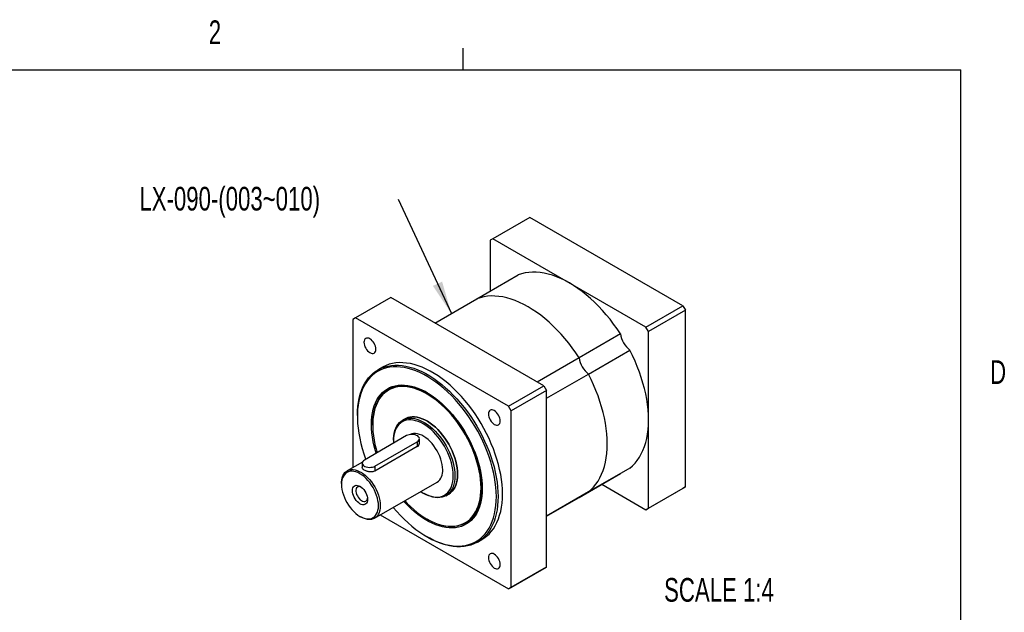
# Model space of a CAD drawing. Extents: x 11 to 421, y 5 to 275.
# Tile 5 of 5: x 321 to 420, y 216 to 275. Entities that reach past the tile are written whole.
import ezdxf
from ezdxf.enums import TextEntityAlignment as Align

# ---------------------------------------------------------------- set-up
doc = ezdxf.new("R2010")
doc.units = 0
doc.layers.get('0').update_dxf_attribs({"linetype": 'CONTINUOUS'})

# ---------------------------------------------------------------- blocks, each defined once
blk = doc.blocks.new('SW_NOTE_3')
at = {"color": 0, "linetype": 'CONTINUOUS'}
blk.add_line((-5.331, 11.491), (0, 0), dxfattribs=at)
blk.add_solid([(0, 0), (-0.929, 3.209), (-1.851, 2.782)], dxfattribs=at)
at = {"color": 0, "linetype": 'CONTINUOUS', "width": 0.7}
blk.add_text('LX-090-(003~010)', height=2.38125, dxfattribs=at).set_placement((-31.345, 9.647), align=Align.BOTTOM_LEFT)

msp = doc.modelspace()

# ---------------------------------------------------------------- linework, layer by layer
at = {"color": 7, "linetype": 'CONTINUOUS'}
for p, q in [((365.9442, 270.3087), (365.9442, 272.4626)), ((15.9068, 270.3087), (415.9568, 270.3087)), ((415.9568, 9.9587), (415.9568, 270.3087)), ((372.6348, 255.4567), (368.9225, 253.3136)), ((388.0144, 246.5782), (372.6348, 255.4567)), ((368.9225, 253.3136), (368.6573, 253.1605)), ((384.302, 244.4351), (368.9225, 253.3136)), ((368.6573, 253.1605), (368.6573, 248.04)), ((367.3263, 247.2716), (371.4805, 249.6698)), ((358.6694, 247.3946), (355.1339, 245.3536)), ((374.049, 238.5162), (358.6694, 247.3946)), ((363.1044, 244.8344), (367.3263, 247.2716)), ((384.302, 244.4351), (388.0144, 246.5782)), ((388.0144, 246.5782), (388.2795, 246.1189)), ((355.1339, 245.3536), (354.8687, 245.2005)), ((370.5135, 236.4752), (355.1339, 245.3536)), ((388.2795, 246.1189), (384.5672, 243.9759)), ((388.2795, 228.3592), (388.2795, 246.1189)), ((354.8687, 245.2005), (354.8687, 230.3113)), ((384.5672, 243.9759), (384.302, 244.4351)), ((381.744, 243.7449), (377.5897, 241.3467)), ((384.5672, 226.2161), (384.5672, 243.9759)), ((378.5364, 239.707), (382.6906, 242.1052)), ((357.8241, 240.3888), (357.3821, 240.1337)), ((377.5897, 241.3467), (373.3678, 238.9094)), ((374.3142, 237.2696), (378.5364, 239.707)), ((370.5135, 236.4752), (374.049, 238.5162)), ((374.049, 238.5162), (374.3142, 238.0569)), ((358.507, 238.1851), (358.454, 238.1544)), ((374.3142, 238.0569), (370.7786, 236.0159)), ((374.3142, 220.2971), (374.3142, 238.0569)), ((370.7786, 236.0159), (370.5135, 236.4752)), ((355.3107, 235.5552), (355.3107, 235.4532)), ((370.7786, 218.2561), (370.7786, 236.0159)), ((356.8486, 234.6061), (356.8486, 234.5653)), ((360.106, 235.2111), (359.8409, 235.058)), ((360.2604, 233.5146), (356.0178, 231.0654)), ((357.0784, 230.4531), (361.3211, 232.9023)), ((358.9346, 233.055), (358.9346, 232.9529)), ((361.5407, 232.7581), (361.5407, 233.2085)), ((361.3211, 232.4089), (357.0784, 229.9597)), ((355.8186, 230.8597), (354.2893, 229.9769)), ((355.7981, 230.7592), (355.7981, 230.3088)), ((377.5897, 227.3085), (381.744, 229.7067)), ((382.6906, 230.2534), (378.5364, 227.8552)), ((353.7197, 228.7178), (353.7197, 228.6157)), ((357.0391, 225.2136), (363.3147, 228.8364)), ((379.8671, 228.6232), (384.302, 226.063)), ((361.9393, 227.748), (362.0277, 227.697)), ((364.2155, 227.4801), (364.4807, 227.6332)), ((378.5364, 227.8552), (374.3142, 225.4177)), ((388.0144, 228.206), (384.302, 226.063)), ((384.5672, 226.2161), (388.2795, 228.3592)), ((388.2795, 228.3592), (388.0144, 228.206)), ((374.3142, 225.4176), (377.5897, 227.3085)), ((357.6177, 225.5476), (370.5135, 218.103)), ((384.302, 226.063), (384.5672, 226.2161)), ((355.5755, 225.401), (355.6639, 225.3499)), ((362.2925, 225.1353), (362.3278, 225.1149)), ((366.2034, 224.7307), (366.2564, 224.7613)), ((362.2922, 223.3595), (362.3806, 223.3084)), ((367.3813, 222.8127), (367.8233, 223.0678)), ((374.049, 220.144), (370.5135, 218.103)), ((370.7786, 218.2561), (374.3142, 220.2971)), ((374.3142, 220.2971), (374.049, 220.144)), ((370.5135, 218.103), (370.7786, 218.2561))]:
    msp.add_line(p, q, dxfattribs=at)
at = {"color": 8, "linetype": 'CONTINUOUS'}
for p, q in [((361.3211, 232.9023), (361.3211, 232.4089)), ((357.0784, 230.4531), (357.0784, 229.9597))]:
    msp.add_line(p, q, dxfattribs=at)
at = {"color": 7, "linetype": 'CONTINUOUS', "flags": 128}
for points in [[(381.744, 243.7449), (381.4088, 244.2476), (381.0598, 244.7371), (380.6977, 245.2119), (380.3238, 245.6706), (379.9391, 246.1119), (379.5448, 246.5345), (379.1418, 246.9373), (378.7316, 247.3189), (378.3152, 247.6783), (377.8938, 248.0146), (377.4687, 248.3266), (377.0411, 248.6134), (376.6123, 248.8744), (376.1834, 249.1086), (375.7558, 249.3154), (375.3307, 249.4942), (374.9093, 249.6445), (374.4929, 249.7658), (374.0827, 249.8579), (373.6798, 249.9203), (373.2854, 249.953), (372.9007, 249.9559), (372.5268, 249.9288), (372.1648, 249.872), (371.8157, 249.7856), (371.4805, 249.6698)], [(377.5897, 241.3467), (377.2546, 241.8494), (376.9055, 242.3389), (376.5435, 242.8137), (376.1696, 243.2724), (375.7849, 243.7137), (375.3905, 244.1363), (374.9876, 244.5391), (374.5773, 244.9207), (374.1609, 245.2801), (373.7395, 245.6164), (373.3144, 245.9284), (372.8868, 246.2152), (372.458, 246.4762), (372.0292, 246.7104), (371.6016, 246.9172), (371.1765, 247.096), (370.7551, 247.2463), (370.3387, 247.3676), (369.9284, 247.4597), (369.5255, 247.5221), (369.1311, 247.5548), (368.7464, 247.5577), (368.3725, 247.5306), (368.0105, 247.4738), (367.6614, 247.3874), (367.3263, 247.2716)], [(377.5897, 241.3467), (377.2546, 241.8494), (376.9055, 242.3389), (376.5435, 242.8137), (376.1696, 243.2724), (375.7849, 243.7137), (375.3905, 244.1363), (374.9876, 244.5391), (374.5773, 244.9207), (374.1609, 245.2801), (373.7395, 245.6164), (373.3144, 245.9284), (372.8868, 246.2152), (372.458, 246.4762), (372.0292, 246.7104), (371.6016, 246.9172), (371.1765, 247.096), (370.7551, 247.2463), (370.3387, 247.3676), (369.9284, 247.4597), (369.5255, 247.5221), (369.1311, 247.5548), (368.7464, 247.5577), (368.3725, 247.5306), (368.0105, 247.4738), (367.6614, 247.3874), (367.3263, 247.2716)], [(357.1747, 242.2066), (357.1632, 242.3487), (357.129, 242.4987), (357.0734, 242.6507), (356.9987, 242.799), (356.9076, 242.9379), (356.8037, 243.0621), (356.6909, 243.1667), (356.5737, 243.2477), (356.4564, 243.302), (356.3437, 243.3276), (356.2398, 243.3235), (356.1487, 243.2897), (356.0739, 243.2277), (356.0184, 243.1398), (355.9842, 243.0293), (355.9726, 242.9006), (355.9842, 242.7585), (356.0184, 242.6086), (356.0739, 242.4565), (356.1487, 242.3082), (356.2398, 242.1693), (356.3437, 242.0452), (356.4564, 241.9406), (356.5737, 241.8596), (356.6909, 241.8052), (356.8037, 241.7796), (356.9076, 241.7838), (356.9987, 241.8175), (357.0734, 241.8795), (357.129, 241.9675), (357.1632, 242.0779), (357.1747, 242.2066)], [(382.6906, 230.2534), (382.9584, 230.4858), (383.2078, 230.745), (383.438, 231.0301), (383.6483, 231.3405), (383.8381, 231.6751), (384.007, 232.0331), (384.1543, 232.4133), (384.2797, 232.8146), (384.3828, 233.236), (384.4633, 233.6761), (384.521, 234.1337), (384.5556, 234.6075), (384.5672, 235.096), (384.5556, 235.5979), (384.521, 236.1117), (384.4633, 236.6358), (384.3828, 237.1689), (384.2797, 237.7093), (384.1543, 238.2554), (384.007, 238.8057), (383.8381, 239.3586), (383.6483, 239.9125), (383.438, 240.4656), (383.2078, 241.0166), (382.9584, 241.5636), (382.6906, 242.1052)], [(355.3107, 235.5552), (355.3222, 236.0147), (355.3568, 236.4594), (355.4142, 236.8878), (355.4944, 237.2986), (355.5971, 237.6903), (355.7219, 238.0618), (355.8684, 238.4118), (356.0362, 238.7391), (356.2246, 239.0428), (356.4332, 239.3218), (356.6611, 239.5751), (356.9077, 239.8021), (357.1722, 240.0018), (357.4536, 240.1738), (357.7512, 240.3173), (358.0638, 240.4321), (358.3905, 240.5176), (358.7303, 240.5736), (359.0819, 240.5999), (359.4443, 240.5964), (359.8163, 240.5632), (360.1967, 240.5004), (360.5841, 240.4081), (360.9775, 240.2866), (361.3754, 240.1364), (361.7766, 239.958), (362.1798, 239.7518), (362.5837, 239.5187), (362.9868, 239.2593), (363.388, 238.9745), (363.786, 238.6653), (364.1793, 238.3326), (364.5668, 237.9775), (364.9472, 237.6012), (365.3192, 237.2049), (365.6816, 236.79), (366.0332, 236.3577), (366.3729, 235.9094), (366.6997, 235.4467), (367.0123, 234.971), (367.3098, 234.4839), (367.5913, 233.987), (367.8557, 233.4819), (368.1023, 232.9702), (368.3303, 232.4537), (368.5388, 231.934), (368.7273, 231.4127), (368.8951, 230.8917), (369.0416, 230.3725), (369.1664, 229.8569), (369.269, 229.3467), (369.3492, 228.8433), (369.4067, 228.3485), (369.4413, 227.8639), (369.4528, 227.3911)], [(369.276, 227.3911), (369.2644, 227.8624), (369.2297, 228.3454), (369.1719, 228.8387), (369.0912, 229.3406), (368.988, 229.8494), (368.8625, 230.3634), (368.7152, 230.8809), (368.5466, 231.4002), (368.3572, 231.9196), (368.1477, 232.4374), (367.9187, 232.9517), (367.671, 233.461), (367.4055, 233.9635), (367.123, 234.4576), (366.8244, 234.9416), (366.5108, 235.4139), (366.1832, 235.8729), (365.8426, 236.3172), (365.4903, 236.7452), (365.1273, 237.1555), (364.755, 237.5468), (364.3744, 237.9177), (363.9869, 238.267), (363.5939, 238.5936), (363.1965, 238.8964), (362.796, 239.1744), (362.394, 239.4266), (361.9916, 239.6522), (361.5901, 239.8504), (361.1911, 240.0207), (360.7957, 240.1624), (360.4052, 240.2751), (360.0211, 240.3584), (359.6444, 240.4119), (359.2766, 240.4357), (358.9188, 240.4294), (358.5722, 240.3933), (358.238, 240.3273), (357.9173, 240.2318), (357.6111, 240.107), (357.3204, 239.9534), (357.0463, 239.7714), (356.7895, 239.5617), (356.5511, 239.3249), (356.3318, 239.0619), (356.1322, 238.7735), (355.9531, 238.4607), (355.7951, 238.1245), (355.6587, 237.7661), (355.5443, 237.3865), (355.4523, 236.9872), (355.383, 236.5694), (355.3368, 236.1344), (355.3136, 235.6839), (355.3136, 235.2191), (355.3368, 234.7418), (355.383, 234.2534), (355.4523, 233.7556), (355.5443, 233.2501), (355.6587, 232.7385), (355.7951, 232.2225), (355.9531, 231.7038), (356.1322, 231.1843), (356.1482, 231.1407)], [(369.8947, 227.6463), (369.8832, 228.1191), (369.8487, 228.6037), (369.7912, 229.0984), (369.711, 229.6018), (369.6083, 230.1121), (369.4835, 230.6276), (369.337, 231.1468), (369.1692, 231.6678), (368.9808, 232.1891), (368.7722, 232.7088), (368.5443, 233.2254), (368.2977, 233.737), (368.0332, 234.2421), (367.7518, 234.739), (367.4542, 235.2261), (367.1416, 235.7018), (366.8149, 236.1645), (366.4752, 236.6128), (366.1235, 237.0451), (365.7611, 237.4601), (365.3891, 237.8564), (365.0088, 238.2326), (364.6213, 238.5877), (364.2279, 238.9204), (363.83, 239.2297), (363.4288, 239.5144), (363.0256, 239.7738), (362.6218, 240.0069), (362.2186, 240.2131), (361.8174, 240.3915), (361.4194, 240.5417), (361.0261, 240.6632), (360.6386, 240.7555), (360.2582, 240.8183), (359.8862, 240.8516), (359.5238, 240.855), (359.1722, 240.8287), (358.8325, 240.7727), (358.5057, 240.6872), (358.1931, 240.5725), (357.8956, 240.4289), (357.8241, 240.3888)], [(378.5364, 227.8552), (378.8042, 228.0876), (379.0535, 228.3468), (379.2837, 228.6319), (379.494, 228.9423), (379.6839, 229.2769), (379.8527, 229.6349), (380, 230.0151), (380.1254, 230.4164), (380.2285, 230.8378), (380.309, 231.2779), (380.3667, 231.7355), (380.4014, 232.2093), (380.413, 232.6978), (380.4014, 233.1997), (380.3667, 233.7135), (380.309, 234.2376), (380.2285, 234.7707), (380.1254, 235.3111), (380, 235.8572), (379.8527, 236.4075), (379.6839, 236.9604), (379.494, 237.5143), (379.2837, 238.0674), (379.0535, 238.6184), (378.8042, 239.1654), (378.5364, 239.707)], [(378.5364, 227.8552), (378.8042, 228.0876), (379.0535, 228.3468), (379.2837, 228.6319), (379.494, 228.9423), (379.6839, 229.2769), (379.8527, 229.6349), (380, 230.0151), (380.1254, 230.4164), (380.2285, 230.8378), (380.309, 231.2779), (380.3667, 231.7355), (380.4014, 232.2093), (380.413, 232.6978), (380.4014, 233.1997), (380.3667, 233.7135), (380.309, 234.2376), (380.2285, 234.7707), (380.1254, 235.3111), (380, 235.8572), (379.8527, 236.4075), (379.6839, 236.9604), (379.494, 237.5143), (379.2837, 238.0674), (379.0535, 238.6184), (378.8042, 239.1654), (378.5364, 239.707)], [(357.2041, 231.7503), (357.1318, 231.9888), (357.0086, 232.4468), (356.907, 232.9006), (356.8276, 233.3483), (356.7706, 233.7881), (356.7363, 234.2182), (356.7249, 234.6368), (356.7363, 235.0421), (356.7706, 235.4326), (356.8276, 235.8067), (356.907, 236.1627), (357.0086, 236.4992), (357.1318, 236.8149), (357.2763, 237.1084), (357.4414, 237.3785), (357.6265, 237.6242), (357.8307, 237.8444), (358.0533, 238.0382), (358.2932, 238.2048), (358.5497, 238.3435), (358.8215, 238.4538), (359.1075, 238.5352), (359.4067, 238.5874), (359.7177, 238.6101), (360.0393, 238.6033), (360.3702, 238.567), (360.709, 238.5013), (361.0542, 238.4065), (361.4046, 238.283), (361.7586, 238.1314), (362.1149, 237.9521), (362.4718, 237.7461), (362.828, 237.514), (363.1821, 237.2569), (363.5324, 236.9759), (363.8777, 236.672), (364.2165, 236.3465), (364.5474, 236.0008), (364.869, 235.6363), (365.18, 235.2545), (365.4792, 234.8569), (365.7652, 234.4453), (366.037, 234.0211), (366.2934, 233.5864), (366.5334, 233.1427), (366.756, 232.6919), (366.9602, 232.236), (367.1453, 231.7766), (367.3104, 231.3159), (367.4548, 230.8555), (367.5781, 230.3975), (367.6797, 229.9437), (367.7591, 229.496), (367.8161, 229.0562), (367.8504, 228.6261), (367.8618, 228.2075), (367.8618, 228.2075)], [(356.8486, 234.6061), (356.8515, 234.8094), (356.8745, 235.2051), (356.9203, 235.5851), (356.9889, 235.9476), (357.0798, 236.2913), (357.1927, 236.6146), (357.3272, 236.9162), (357.4827, 237.1949), (357.6585, 237.4495), (357.8539, 237.6788), (358.068, 237.882), (358.3, 238.0582), (358.549, 238.2066), (358.8137, 238.3267), (359.0932, 238.4179), (359.3863, 238.4798), (359.6918, 238.5122), (360.0083, 238.515), (360.3345, 238.4881), (360.6691, 238.4317), (361.0106, 238.3459), (361.3577, 238.2312), (361.7088, 238.088), (362.0626, 237.9169), (362.4174, 237.7187), (362.7719, 237.4941), (363.1246, 237.2442), (363.4739, 236.97), (363.8183, 236.6725), (364.1566, 236.3531), (364.4872, 236.0131), (364.8087, 235.654), (365.1198, 235.2772), (365.4192, 234.8843), (365.7057, 234.4769), (365.978, 234.0569), (366.2349, 233.6259), (366.4755, 233.1857), (366.6987, 232.7382), (366.9036, 232.2853), (367.0893, 231.8288), (367.255, 231.3707), (367.4001, 230.9129), (367.5239, 230.4574), (367.6259, 230.0059), (367.7056, 229.5605), (367.7629, 229.123), (367.7973, 228.6952), (367.8088, 228.279)], [(367.7381, 228.279), (367.7266, 228.6925), (367.6924, 229.1176), (367.6356, 229.5523), (367.5563, 229.9948), (367.455, 230.4433), (367.332, 230.8959), (367.1879, 231.3508), (367.0232, 231.8059), (366.8388, 232.2594), (366.6352, 232.7094), (366.4134, 233.154), (366.1744, 233.5914), (365.9191, 234.0196), (365.6485, 234.437), (365.3639, 234.8417), (365.0665, 235.232), (364.7573, 235.6064), (364.4379, 235.9632), (364.1094, 236.301), (363.7734, 236.6184), (363.4311, 236.9139), (363.0841, 237.1864), (362.7337, 237.4347), (362.3815, 237.6578), (362.0289, 237.8547), (361.6775, 238.0247), (361.3286, 238.167), (360.9838, 238.2809), (360.6444, 238.3662), (360.312, 238.4222), (359.9879, 238.449), (359.6734, 238.4462), (359.37, 238.414), (359.0788, 238.3525), (358.8011, 238.2619), (358.538, 238.1426), (358.2907, 237.9951), (358.0602, 237.82), (357.8474, 237.6182), (357.6533, 237.3903), (357.4786, 237.1374), (357.3241, 236.8605), (357.1905, 236.5608), (357.0783, 236.2396), (356.9879, 235.8981), (356.9199, 235.5379), (356.8743, 235.1604), (356.8515, 234.7673), (356.8515, 234.3601), (356.8743, 233.9406), (356.9199, 233.5105), (356.9879, 233.0716), (357.0783, 232.6259), (357.1905, 232.1751), (357.2981, 231.8045)], [(362.3386, 237.8261), (362.1156, 237.9475), (361.7619, 238.1186), (361.4107, 238.2618), (361.0636, 238.3765), (360.7221, 238.4623), (360.3875, 238.5187), (360.0613, 238.5456), (359.7448, 238.5429), (359.4394, 238.5104), (359.1463, 238.4485), (358.8668, 238.3573), (358.602, 238.2372), (358.507, 238.1851)], [(369.6747, 234.9905), (369.6632, 235.1326), (369.629, 235.2826), (369.5734, 235.4346), (369.4987, 235.5829), (369.4076, 235.7218), (369.3037, 235.846), (369.1909, 235.9506), (369.0737, 236.0316), (368.9564, 236.0859), (368.8437, 236.1115), (368.7398, 236.1074), (368.6487, 236.0736), (368.5739, 236.0116), (368.5184, 235.9237), (368.4842, 235.8132), (368.4726, 235.6845), (368.4842, 235.5424), (368.5184, 235.3925), (368.5739, 235.2404), (368.6487, 235.0921), (368.7398, 234.9532), (368.8437, 234.8291), (368.9564, 234.7245), (369.0737, 234.6435), (369.1909, 234.5891), (369.3037, 234.5635), (369.4076, 234.5677), (369.4987, 234.6014), (369.5734, 234.6634), (369.629, 234.7514), (369.6632, 234.8618), (369.6747, 234.9905)], [(358.9346, 233.055), (358.9375, 233.207), (358.9603, 233.5), (359.0059, 233.7766), (359.0739, 234.0345), (359.1637, 234.272), (359.2748, 234.4872), (359.4062, 234.6787), (359.5571, 234.8448), (359.7262, 234.9845), (359.9124, 235.0967), (360.1143, 235.1806), (360.3303, 235.2355), (360.5589, 235.261), (360.7983, 235.257), (361.0469, 235.2234), (361.3028, 235.1606), (361.564, 235.069), (361.8286, 234.9492), (362.0947, 234.8022), (362.3604, 234.629), (362.6235, 234.431), (362.8823, 234.2095), (363.1348, 233.9663), (363.379, 233.7031), (363.6132, 233.4219), (363.8358, 233.1247), (364.0449, 232.8138), (364.2391, 232.4915), (364.4169, 232.1601), (364.5771, 231.8221), (364.7183, 231.48), (364.8397, 231.1364), (364.9402, 230.7937), (365.0192, 230.4546), (365.076, 230.1215), (365.1103, 229.7969), (365.1218, 229.4832), (365.1218, 229.4832)], [(364.945, 229.4832), (364.9336, 229.7922), (364.8993, 230.1121), (364.8426, 230.4405), (364.7638, 230.7747), (364.6634, 231.1123), (364.5424, 231.4508), (364.4015, 231.7874), (364.2419, 232.1197), (364.0648, 232.4452), (363.8715, 232.7613), (363.6635, 233.0657), (363.4424, 233.356), (363.2098, 233.63), (362.9676, 233.8857), (362.7176, 234.1211), (362.4616, 234.3344), (362.2017, 234.5239), (361.9398, 234.6883), (361.6779, 234.8263), (361.4179, 234.9369), (361.162, 235.0191), (360.9119, 235.0724), (360.6697, 235.0964), (360.4372, 235.0908), (360.2161, 235.0558), (360.0081, 234.9916), (359.8148, 234.8987), (359.6377, 234.7777), (359.4781, 234.6296), (359.3372, 234.4556), (359.2162, 234.257), (359.1158, 234.0352), (359.037, 233.792), (358.9802, 233.5292), (358.946, 233.2488), (358.9346, 232.9529), (358.9395, 232.7521)], [(365.3869, 229.6363), (365.3755, 229.95), (365.3412, 230.2746), (365.2844, 230.6077), (365.2054, 230.9468), (365.1049, 231.2895), (364.9835, 231.6331), (364.8422, 231.9752), (364.6821, 232.3132), (364.5043, 232.6445), (364.3101, 232.9669), (364.1009, 233.2778), (363.8784, 233.5749), (363.6442, 233.8561), (363.3999, 234.1193), (363.1475, 234.3626), (362.8887, 234.584), (362.6255, 234.7821), (362.3599, 234.9553), (362.0938, 235.1023), (361.8291, 235.222), (361.5679, 235.3137), (361.3121, 235.3765), (361.0635, 235.4101), (360.824, 235.4141), (360.5954, 235.3886), (360.3794, 235.3337), (360.1776, 235.2498), (360.106, 235.2111)], [(360.106, 235.2111), (360.1776, 235.2498), (360.3794, 235.3337), (360.5954, 235.3886), (360.824, 235.4141), (361.0635, 235.4101), (361.3121, 235.3765), (361.5679, 235.3137), (361.8291, 235.222), (362.0938, 235.1023), (362.3599, 234.9553), (362.6255, 234.7821), (362.8887, 234.584), (363.1475, 234.3626), (363.3999, 234.1193), (363.6442, 233.8561), (363.8784, 233.5749), (364.1009, 233.2778), (364.3101, 232.9669), (364.5043, 232.6445), (364.6821, 232.3132), (364.8422, 231.9752), (364.9835, 231.6331), (365.1049, 231.2895), (365.2054, 230.9468), (365.2844, 230.6077), (365.3412, 230.2746), (365.3755, 229.95), (365.3869, 229.6363)], [(361.3211, 232.9023), (361.4197, 232.9727), (361.4909, 233.0533), (361.5315, 233.1407), (361.5397, 233.2311), (361.5152, 233.3205), (361.459, 233.405), (361.3736, 233.4809), (361.2627, 233.545), (361.1312, 233.5942), (360.9849, 233.6267), (360.83, 233.6408), (360.6734, 233.6361), (360.522, 233.6127), (360.3823, 233.5716), (360.2604, 233.5146)], [(363.8843, 230.0955), (363.8725, 230.3493), (363.8373, 230.6137), (363.779, 230.8854), (363.6984, 231.1612), (363.5964, 231.4376), (363.4743, 231.7114), (363.3336, 231.9792), (363.176, 232.2377), (363.0034, 232.4839), (362.8178, 232.7147), (362.6216, 232.9274), (362.4171, 233.1193), (362.2069, 233.2881), (361.9934, 233.4317), (361.7792, 233.5486), (361.567, 233.6371), (361.3593, 233.6963), (361.1587, 233.7253), (360.9675, 233.724), (360.7882, 233.6922), (360.6229, 233.6305)], [(356.0178, 231.0654), (355.9191, 230.9951), (355.8479, 230.9144), (355.8073, 230.827), (355.7991, 230.7366), (355.8237, 230.6472), (355.8798, 230.5627), (355.9652, 230.4868), (356.0761, 230.4228), (356.2076, 230.3735), (356.354, 230.341), (356.5088, 230.3269), (356.6654, 230.3316), (356.8169, 230.355), (356.9566, 230.3961), (357.0784, 230.4531)], [(353.7197, 228.7178), (353.7226, 228.8398), (353.7462, 229.0721), (353.793, 229.2864), (353.8626, 229.4803), (353.954, 229.6512), (354.0662, 229.7972), (354.1978, 229.9165), (354.3472, 230.0076), (354.5126, 230.0694), (354.6919, 230.1012), (354.8831, 230.1025), (355.0837, 230.0734), (355.2914, 230.0143), (355.5036, 229.9258), (355.7178, 229.8089), (355.9313, 229.6653), (356.1416, 229.4964), (356.346, 229.3045), (356.5422, 229.0919), (356.7278, 228.8611), (356.9004, 228.6149), (357.058, 228.3564), (357.1987, 228.0886), (357.3208, 227.8148), (357.4228, 227.5384), (357.5034, 227.2626), (357.5617, 226.9909), (357.597, 226.7265), (357.6088, 226.4727), (357.6088, 226.4727)], [(357.432, 226.4727), (357.4203, 226.7194), (357.3854, 226.9765), (357.3278, 227.2407), (357.2482, 227.5088), (357.1475, 227.7773), (357.027, 228.0429), (356.8883, 228.3021), (356.7331, 228.5519), (356.5634, 228.789), (356.3812, 229.0104), (356.1889, 229.2134), (355.9889, 229.3955), (355.7837, 229.5542), (355.5758, 229.6876), (355.368, 229.7941), (355.1628, 229.8723), (354.9628, 229.9213), (354.7705, 229.9403), (354.5883, 229.9292), (354.4185, 229.8881), (354.2633, 229.8175), (354.1246, 229.7184), (354.0042, 229.5919), (353.9035, 229.4396), (353.8238, 229.2635), (353.7662, 229.0658), (353.7313, 228.849), (353.7197, 228.6157), (353.7313, 228.369), (353.7662, 228.1119), (353.8238, 227.8477), (353.9035, 227.5796), (354.0042, 227.3111), (354.1246, 227.0456), (354.2633, 226.7863), (354.4185, 226.5365), (354.5883, 226.2994), (354.7705, 226.078), (354.9628, 225.875), (355.1628, 225.693), (355.368, 225.5342), (355.5758, 225.4008), (355.7837, 225.2943), (355.9889, 225.2161), (356.1889, 225.1672), (356.3812, 225.1481), (356.5634, 225.1592), (356.7331, 225.2003), (356.8883, 225.2709), (357.027, 225.37), (357.1475, 225.4965), (357.2482, 225.6488), (357.3278, 225.8249), (357.3854, 226.0226), (357.4203, 226.2394), (357.432, 226.4727)], [(357.0784, 229.9597), (357.0337, 229.9365), (356.9333, 229.8995), (356.878, 229.8861), (356.8226, 229.8767), (356.7051, 229.868), (356.6437, 229.8686), (356.5822, 229.8724), (356.457, 229.8893), (356.394, 229.9021), (356.3332, 229.9173), (356.2734, 229.9348), (356.2142, 229.9548), (356.1569, 229.977), (356.1057, 229.9994), (356.0109, 230.0488), (355.9682, 230.0756), (355.932, 230.1014), (355.8709, 230.1556), (355.8466, 230.1837), (355.8275, 230.2113), (355.8033, 230.268), (355.7985, 230.2969), (355.7987, 230.3088)], [(364.4807, 227.6332), (364.5043, 227.6471), (364.6821, 227.7732), (364.8422, 227.9262), (364.9835, 228.1052), (365.1049, 228.3087), (365.2054, 228.5353), (365.2844, 228.7832), (365.3412, 229.0507), (365.3755, 229.3358), (365.3869, 229.6363)], [(365.3869, 229.6363), (365.3755, 229.3358), (365.3412, 229.0507), (365.2844, 228.7832), (365.2054, 228.5353), (365.1049, 228.3087), (364.9835, 228.1052), (364.8422, 227.9262), (364.6821, 227.7732), (364.5043, 227.6471), (364.4807, 227.6332)], [(356.336, 227.1054), (356.3244, 226.9596), (356.2901, 226.8316), (356.2341, 226.7253), (356.1581, 226.6438), (356.0644, 226.5897), (355.9559, 226.5646), (355.8358, 226.5693), (355.7078, 226.6036), (355.5758, 226.6664), (355.4438, 226.756), (355.3158, 226.8695), (355.1958, 227.0034), (355.0872, 227.1539), (354.9935, 227.3161), (354.9175, 227.4853), (354.8615, 227.6563), (354.8272, 227.8239), (354.8157, 227.983), (354.8272, 228.1288), (354.8615, 228.2568), (354.9175, 228.3631), (354.9935, 228.4446), (355.0872, 228.4987), (355.1958, 228.5238), (355.3158, 228.5191), (355.4438, 228.4849), (355.5758, 228.422), (355.7078, 228.3325), (355.8358, 228.219), (355.9559, 228.085), (356.0644, 227.9346), (356.1581, 227.7723), (356.2341, 227.6031), (356.2901, 227.4321), (356.3244, 227.2645), (356.336, 227.1054)], [(361.6944, 227.901), (361.9398, 227.7477), (362.2017, 227.6098), (362.4616, 227.4992), (362.7176, 227.417), (362.9676, 227.3637), (363.2098, 227.3397), (363.4424, 227.3452), (363.6635, 227.3803), (363.8715, 227.4445), (364.0648, 227.5374), (364.2419, 227.6584), (364.4015, 227.8064), (364.5424, 227.9805), (364.6634, 228.1791), (364.7638, 228.4009), (364.8426, 228.6441), (364.8993, 228.9069), (364.9336, 229.1873), (364.945, 229.4832)], [(365.1218, 229.4832), (365.1103, 229.1827), (365.076, 228.8977), (365.0192, 228.6302), (364.9402, 228.3822), (364.8397, 228.1557), (364.7183, 227.9521), (364.5771, 227.7732), (364.4169, 227.6201), (364.2391, 227.494), (364.0449, 227.3959), (363.8358, 227.3265), (363.6132, 227.2862), (363.379, 227.2754), (363.1348, 227.2943), (362.8823, 227.3425), (362.6235, 227.4198), (362.3604, 227.5256), (362.0947, 227.6591), (362.0277, 227.697)], [(355.6702, 228.3607), (355.6064, 228.3828), (355.4957, 228.3994), (355.3955, 228.3851), (355.31, 228.3406), (355.2425, 228.2676), (355.196, 228.1692), (355.1722, 228.0495), (355.1722, 227.9132), (355.196, 227.7659), (355.2425, 227.6138), (355.31, 227.463), (355.3955, 227.3197), (355.4957, 227.1898), (355.6064, 227.0785), (355.7231, 226.9905), (355.8409, 226.9294), (355.9552, 226.8976), (356.0612, 226.8964), (356.1545, 226.926), (356.2314, 226.985), (356.2887, 227.0711), (356.324, 227.1808), (356.3301, 227.2176)], [(367.8618, 228.2075), (367.8504, 227.8022), (367.8161, 227.4117), (367.7591, 227.0376), (367.6797, 226.6816), (367.5781, 226.3451), (367.4548, 226.0294), (367.3104, 225.7359), (367.1453, 225.4658), (366.9602, 225.2201), (366.756, 224.9999), (366.5334, 224.8061), (366.2934, 224.6395), (366.037, 224.5008), (365.7652, 224.3905), (365.4792, 224.3091), (365.18, 224.2569), (364.869, 224.2342), (364.5474, 224.241), (364.2165, 224.2773), (363.8777, 224.343), (363.5324, 224.4378), (363.1821, 224.5613), (362.828, 224.7129), (362.4718, 224.8922), (362.1149, 225.0982), (361.7586, 225.3303), (361.4046, 225.5874), (361.0542, 225.8684), (360.709, 226.1723), (360.3702, 226.4978), (360.0393, 226.8435), (359.9783, 226.9104)], [(360.0718, 226.9644), (360.312, 226.7097), (360.6444, 226.382), (360.9838, 226.0754), (361.3286, 225.7912), (361.6775, 225.5307), (362.0289, 225.2948), (362.3815, 225.0847), (362.7337, 224.9012), (363.0841, 224.745), (363.4311, 224.6168), (363.7734, 224.5171), (364.1094, 224.4464), (364.4379, 224.405), (364.7573, 224.393), (365.0665, 224.4105), (365.3639, 224.4574), (365.6485, 224.5335), (365.9191, 224.6385), (366.1744, 224.772), (366.4134, 224.9333), (366.6352, 225.1219), (366.8388, 225.3369), (367.0232, 225.5774), (367.1879, 225.8424), (367.332, 226.1309), (367.455, 226.4415), (367.5563, 226.773), (367.6356, 227.124), (367.6924, 227.4931), (367.7266, 227.8786), (367.7381, 228.279)], [(367.8088, 228.279), (367.7973, 227.876), (367.7629, 227.488), (367.7056, 227.1165), (367.6259, 226.7632), (367.5239, 226.4296), (367.4001, 226.1169), (367.255, 225.8266), (367.0893, 225.5599), (366.9036, 225.3178), (366.6987, 225.1014), (366.4755, 224.9116), (366.2349, 224.7492), (365.978, 224.6149), (365.7057, 224.5092), (365.4192, 224.4326), (365.1198, 224.3854), (364.8087, 224.3678), (364.4872, 224.3799), (364.1566, 224.4216), (363.8183, 224.4927), (363.4739, 224.593), (363.1246, 224.722), (362.7719, 224.8792), (362.4174, 225.064), (362.3278, 225.1149)], [(366.2564, 224.7613), (366.288, 224.7798), (366.5286, 224.9422), (366.7518, 225.132), (366.9567, 225.3484), (367.1423, 225.5905), (367.3081, 225.8572), (367.4531, 226.1475), (367.5769, 226.4602), (367.6789, 226.7938), (367.7587, 227.1471), (367.8159, 227.5186), (367.8503, 227.9066), (367.8616, 228.2589)], [(367.8233, 223.0678), (368.0332, 223.1997), (368.2977, 223.3994), (368.5443, 223.6264), (368.7722, 223.8797), (368.9808, 224.1587), (369.1692, 224.4623), (369.337, 224.7897), (369.4835, 225.1397), (369.6083, 225.5112), (369.711, 225.9029), (369.7912, 226.3137), (369.8487, 226.7421), (369.8832, 227.1868), (369.8947, 227.6463)], [(358.9257, 226.3027), (359.2766, 225.8917), (359.6444, 225.4907), (360.0211, 225.1095), (360.4052, 224.7492), (360.7957, 224.4111), (361.1911, 224.0962), (361.5901, 223.8057), (361.9916, 223.5406), (362.394, 223.3016), (362.796, 223.0895), (363.1965, 222.9052), (363.5939, 222.7491), (363.9869, 222.6219), (364.3744, 222.5239), (364.755, 222.4554), (365.1273, 222.4168), (365.4903, 222.408), (365.8426, 222.4292), (366.1832, 222.4803), (366.5108, 222.561), (366.8244, 222.6712), (367.123, 222.8105), (367.4055, 222.9784), (367.671, 223.1743), (367.9187, 223.3977), (368.1477, 223.6477), (368.3572, 223.9235), (368.5466, 224.2242), (368.7152, 224.5488), (368.8625, 224.8963), (368.988, 225.2654), (369.0912, 225.655), (369.1719, 226.0638), (369.2297, 226.4903), (369.2644, 226.9333), (369.276, 227.3911)], [(369.4528, 227.3911), (369.4413, 226.9316), (369.4067, 226.487), (369.3492, 226.0585), (369.269, 225.6478), (369.1664, 225.256), (369.0416, 224.8845), (368.8951, 224.5346), (368.7273, 224.2072), (368.5388, 223.9036), (368.3303, 223.6246), (368.1023, 223.3712), (367.8557, 223.1443), (367.5913, 222.9445), (367.3098, 222.7726), (367.0123, 222.629), (366.6997, 222.5143), (366.3729, 222.4288), (366.0332, 222.3728), (365.6816, 222.3465), (365.3192, 222.3499), (364.9472, 222.3831), (364.5668, 222.446), (364.1793, 222.5383), (363.786, 222.6597), (363.388, 222.8099), (362.9868, 222.9884), (362.5837, 223.1945), (362.3806, 223.3084)], [(357.6088, 226.4727), (357.597, 226.2325), (357.5617, 226.0088), (357.5034, 225.8044), (357.4228, 225.6217), (357.3208, 225.463), (357.1987, 225.3302), (357.058, 225.2248), (356.9004, 225.1483), (356.7278, 225.1014), (356.5422, 225.0848), (356.346, 225.0987), (356.1416, 225.1429), (355.9313, 225.2168), (355.7178, 225.3197), (355.6639, 225.3499)], [(369.6747, 220.556), (369.6632, 220.6981), (369.629, 220.848), (369.5734, 221.0001), (369.4987, 221.1484), (369.4076, 221.2873), (369.3037, 221.4114), (369.1909, 221.516), (369.0737, 221.597), (368.9564, 221.6514), (368.8437, 221.677), (368.7398, 221.6728), (368.6487, 221.6391), (368.5739, 221.5771), (368.5184, 221.4892), (368.4842, 221.3787), (368.4726, 221.25), (368.4842, 221.1079), (368.5184, 220.9579), (368.5739, 220.8059), (368.6487, 220.6576), (368.7398, 220.5187), (368.8437, 220.3945), (368.9564, 220.29), (369.0737, 220.2089), (369.1909, 220.1546), (369.3037, 220.129), (369.4076, 220.1331), (369.4987, 220.1669), (369.5734, 220.2289), (369.629, 220.3168), (369.6632, 220.4273), (369.6747, 220.556)]]:
    msp.add_lwpolyline(points, dxfattribs=at)
at = {"color": 7, "linetype": 'CONTINUOUS'}
for centre, radius, start, end in [((384.2806, 244.1163), 2.5637, 188.329996, 231.670004), ((380.1263, 241.7181), 2.5637, 188.329996, 231.670004), ((361.1351, 232.7689), 0.4051, 297.319901, 358.470982), ((362.5364, 229.9469), 1.3561, 305.022954, 6.289226)]:
    msp.add_arc(centre, radius, start, end, dxfattribs=at)

# ---------------------------------------------------------------- block references
msp.add_blockref('SW_NOTE_3', (364.7578, 245.7889), dxfattribs=at)

# ---------------------------------------------------------------- texts
at = {"color": 7, "linetype": 'CONTINUOUS', "width": 0.7}
for s, height, p in [('2', 2.3813, (340.3853, 272.1699)), ('D', 2.3813, (418.8794, 238.0018)), ('SCALE 1:4', 2.38125, (386.1295, 216.1053))]:
    msp.add_text(s, height=height, dxfattribs=at).set_placement(p, align=Align.BOTTOM_LEFT)

doc.saveas('drawing.dxf')
